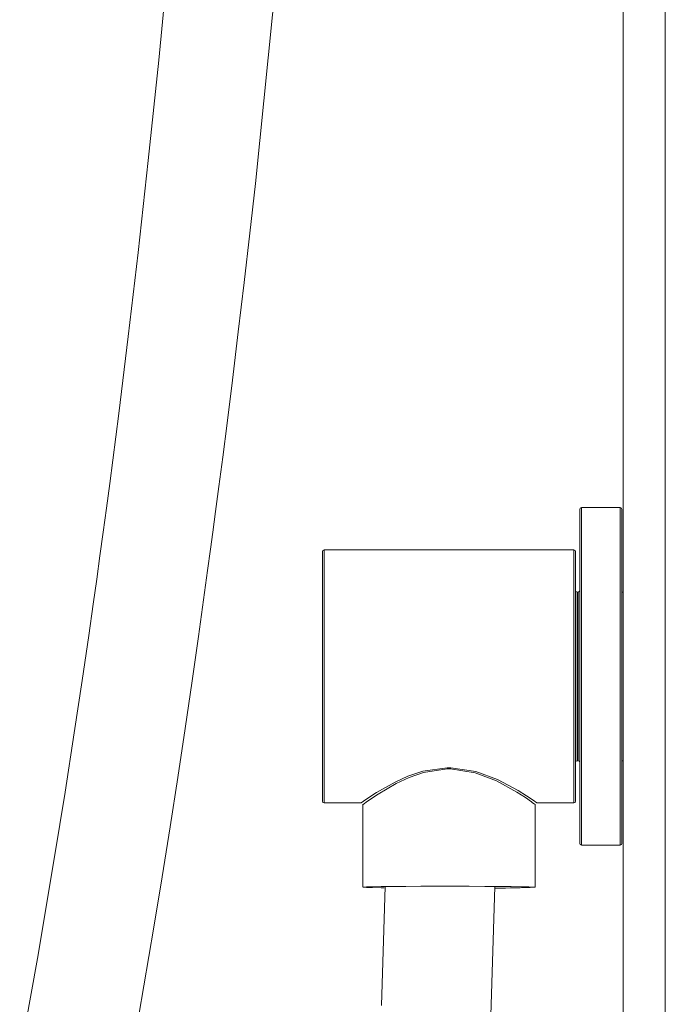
# Model space of a CAD drawing. Header units: millimetres. Extents: x 303.4 to 303.76, y 269.15 to 270.6.
# Tile 2 of 5: x 303.4292 to 303.5058, y 269.5573 to 269.674. Entities that reach past the tile are written whole.
import ezdxf

# ---------------------------------------------------------------- set-up
doc = ezdxf.new("R2010")
doc.units = ezdxf.units.MM
doc.layers.add('SANINDUSA', color=3, linetype='Continuous')

msp = doc.modelspace()

# ---------------------------------------------------------------- linework, layer by layer
at = {"layer": 'SANINDUSA', "lineweight": 15}
for p, q in [((303.500772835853, 270.5661390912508), (303.500772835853, 269.1764336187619)), ((303.505772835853, 270.5661390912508), (303.505772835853, 269.1764336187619)), ((303.495627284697, 269.5763806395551), (303.495627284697, 269.6159806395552)), ((303.500427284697, 269.6161806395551), (303.495827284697, 269.6161806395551)), ((303.495827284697, 269.6161806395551), (303.495827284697, 269.5761806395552)), ((303.500427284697, 269.5761806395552), (303.500427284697, 269.6161806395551)), ((303.500627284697, 269.6159806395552), (303.500627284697, 269.5763806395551)), ((303.465127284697, 269.5813806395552), (303.465127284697, 269.6109806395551)), ((303.494927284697, 269.611180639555), (303.465327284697, 269.611180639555)), ((303.465327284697, 269.611180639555), (303.465327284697, 269.581180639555)), ((303.494927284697, 269.581180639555), (303.494927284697, 269.611180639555)), ((303.495127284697, 269.6109806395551), (303.495127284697, 269.5813806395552)), ((303.495427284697, 269.6061806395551), (303.495327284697, 269.6061806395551)), ((303.495327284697, 269.6061806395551), (303.495327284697, 269.5861806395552)), ((303.495427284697, 269.5861806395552), (303.495427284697, 269.6061806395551)), ((303.5007728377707, 269.6061806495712), (303.5006272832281, 269.6061806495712)), ((303.495327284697, 269.5861806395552), (303.495427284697, 269.5861806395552)), ((303.5006272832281, 269.5861806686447), (303.5007728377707, 269.5861806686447)), ((303.4799241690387, 269.58535523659), (303.4803304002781, 269.5853552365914)), ((303.4803264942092, 269.5852086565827), (303.479928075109, 269.5852086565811)), ((303.465327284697, 269.581180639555), (303.4697371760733, 269.5811806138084)), ((303.4699272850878, 269.5810198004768), (303.4699272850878, 269.5711822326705)), ((303.4903272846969, 269.5711822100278), (303.4903272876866, 269.5810198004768)), ((303.4905222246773, 269.5811806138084), (303.494927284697, 269.581180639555)), ((303.495827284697, 269.5761806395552), (303.500427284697, 269.5761806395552))]:
    msp.add_line(p, q, dxfattribs=at)
at = {"layer": 'SANINDUSA', "lineweight": 15, "flags": 128}
for points in [[(303.4433825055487, 269.5560297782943), (303.4451569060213, 269.5664622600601), (303.4461254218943, 269.5723957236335), (303.4470663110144, 269.5783240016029), (303.4479745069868, 269.5842035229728), (303.4488459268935, 269.5899945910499), (303.4496773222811, 269.5956612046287), (303.4504261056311, 269.6008876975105), (303.4510407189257, 269.6052682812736), (303.451520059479, 269.6087437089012), (303.4518639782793, 269.6112701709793), (303.4521323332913, 269.613261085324), (303.4524597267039, 269.6157139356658), (303.4528508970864, 269.6186796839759), (303.4533051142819, 269.6221734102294), (303.4538213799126, 269.6262121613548), (303.4544591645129, 269.6313066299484), (303.4551578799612, 269.6370303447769), (303.4558518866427, 269.6428751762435), (303.4565284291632, 269.6487403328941), (303.4571864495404, 269.6546193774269), (303.4602062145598, 269.6844389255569)], [(303.4469538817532, 269.6820768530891), (303.4457156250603, 269.6692164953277), (303.4444844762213, 269.6573580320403), (303.4432755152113, 269.6464495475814), (303.4421035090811, 269.6364625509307), (303.4409804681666, 269.6273641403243), (303.4399082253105, 269.6190579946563), (303.439520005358, 269.6161349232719), (303.4391338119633, 269.6132688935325), (303.4387498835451, 269.610459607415), (303.4383684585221, 269.6077068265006), (303.4379507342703, 269.604734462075), (303.4374187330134, 269.6010104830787), (303.4366427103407, 269.5956966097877), (303.4357076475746, 269.5894709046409), (303.43461861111, 269.5824513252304), (303.4333847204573, 269.5747850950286), (303.431341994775, 269.5627406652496), (303.4292398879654, 269.5511593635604)], [(303.4697371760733, 269.5811862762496), (303.4697278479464, 269.5811807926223), (303.4697367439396, 269.5811928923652), (303.4702719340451, 269.5815807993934), (303.4715520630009, 269.5824162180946), (303.4737320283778, 269.5836428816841), (303.4752631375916, 269.5843369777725), (303.4770338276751, 269.5849339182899), (303.4799241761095, 269.5853552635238)], [(303.4799280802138, 269.5852086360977), (303.4770933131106, 269.5847818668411), (303.4754080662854, 269.5841983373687), (303.4738550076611, 269.5834739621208), (303.4717169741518, 269.5822314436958), (303.4704614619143, 269.5813854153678), (303.4699365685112, 269.580992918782), (303.4699824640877, 269.5810198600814)], [(303.4902721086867, 269.5810197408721), (303.4899954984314, 269.5812399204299), (303.4898973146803, 269.5813109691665), (303.489193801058, 269.5818000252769), (303.488163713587, 269.5824670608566), (303.4857802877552, 269.5837825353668), (303.4832453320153, 269.5847582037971), (303.4803264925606, 269.5852086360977)], [(303.4803303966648, 269.5853552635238), (303.4833064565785, 269.5849106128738), (303.4858911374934, 269.5839474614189), (303.4883212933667, 269.5826488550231), (303.4893362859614, 269.5820132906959), (303.4900888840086, 269.5815072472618), (303.490526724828, 269.5811831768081), (303.4905222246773, 269.5811831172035)], [(303.4724307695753, 269.5711071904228), (303.4721095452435, 269.5711115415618), (303.4710611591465, 269.5711298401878), (303.4703404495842, 269.5711499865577), (303.4699734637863, 269.5711713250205), (303.4699734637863, 269.5711930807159), (303.4703404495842, 269.5712144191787), (303.4710611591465, 269.5712346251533), (303.4721095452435, 269.5712528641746), (303.473447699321, 269.5712685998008), (303.4750272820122, 269.5712812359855), (303.4767911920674, 269.5712902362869), (303.4786756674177, 269.5712953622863), (303.4806126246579, 269.5712964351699), (303.4825320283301, 269.5712933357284), (303.484364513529, 269.571286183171), (303.4860438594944, 269.5712753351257), (303.4875093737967, 269.5712610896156), (303.4887080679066, 269.5712440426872), (303.4895966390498, 269.5712247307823), (303.4901429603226, 269.5712038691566), (303.4903272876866, 269.5711822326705), (303.4903272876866, 269.5711822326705)], [(303.4725659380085, 269.5712681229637), (303.4721250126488, 269.5571611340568)], [(303.485048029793, 269.5547053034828), (303.4855659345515, 269.5712681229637)]]:
    msp.add_lwpolyline(points, dxfattribs=at)
at = {"layer": 'SANINDUSA', "lineweight": 15}
for centre, radius, start, end in [((303.495827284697, 269.6159806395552), 0.0002000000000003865, 90, 180), ((303.500427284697, 269.6159806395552), 0.0002000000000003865, 0, 90), ((303.465327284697, 269.6109806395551), 0.0002000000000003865, 90, 180), ((303.494927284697, 269.6109806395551), 0.0002000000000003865, 0, 90), ((303.495327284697, 269.6063806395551), 0.0002000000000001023, 180, 270), ((303.495427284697, 269.6063806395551), 0.0001999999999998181, 270, 0), ((303.495327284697, 269.5859806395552), 0.0002000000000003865, 90, 180), ((303.495427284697, 269.5859806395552), 0.0002000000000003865, 0, 90), ((303.4719096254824, 269.58506850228), 0.008019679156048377, 1.001222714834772, 2.049173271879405), ((303.4879257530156, 269.5850796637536), 0.007600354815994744, 177.9219172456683, 179.027686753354), ((303.465327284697, 269.5813806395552), 0.0002000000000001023, 180, 270), ((303.494927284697, 269.5813806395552), 0.0002000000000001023, 270, 0), ((303.495827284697, 269.5763806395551), 0.0001999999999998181, 180, 270), ((303.500427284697, 269.5763806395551), 0.0001999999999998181, 270, 0), ((303.4861079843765, 269.6626122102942), 0.09152728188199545, 269.7112915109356, 272.6422064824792)]:
    msp.add_arc(centre, radius, start, end, dxfattribs=at)

doc.saveas('drawing.dxf')
